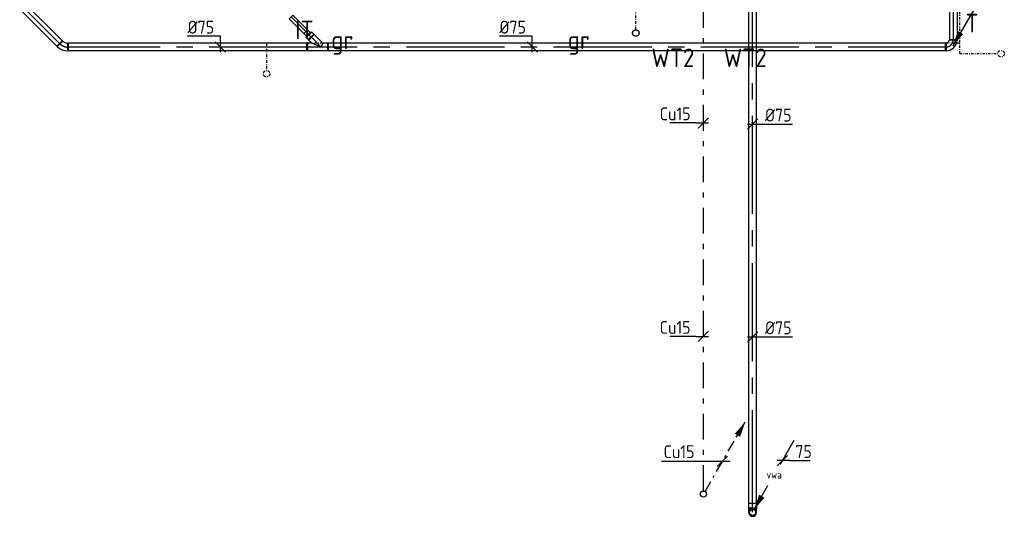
# Model space of a CAD drawing. Header units: millimetres. Extents: x -67014 to 38135, y 8979 to 53413.
# Tile 1 of 18: x -59000 to -49446, y 11834 to 16658. Entities that reach past the tile are written whole.
import ezdxf
from ezdxf.enums import TextEntityAlignment as Align

# ---------------------------------------------------------------- set-up
doc = ezdxf.new("R2010")
doc.units = ezdxf.units.MM
doc.header["$LTSCALE"] = 50
for name, pattern in [('2322109', [10, 5, -2, 1, -2]), ('CENTER2', [28.575, 19.05, -3.175, 3.175, -3.175]), ('KOUDWATER', [8.4, 4.8, -1.2, 1.2, -1.2]), ('KOUDWATERTAP', [1.1, 0.5, -0.25, 0.1, -0.25])]:
    doc.linetypes.add(name, pattern=pattern)
for name, color, linetype in [('51-LEIDING', 3, 'Continuous'), ('Bestaande grijswater', 6, 'KOUDWATERTAP'), ('WL5232--', 192, 'Continuous'), ('WL524---_D', 192, 'Continuous'), ('WL524---_HARTLIJN', 7, 'Continuous'), ('WL531---', 132, 'Continuous'), ('WL5310--_KW', 2, 'KOUDWATER'), ('WL5310--Bestaande_KW', 180, 'KOUDWATERTAP'), ('WM5232--', 2, 'Continuous'), ('WM524---', 2, 'Continuous'), ('WM531---', 2, 'Continuous')]:
    doc.layers.add(name, color=color, linetype=linetype)
doc.styles.add('BURO-018', font='ISO96.shx', dxfattribs={"height": 90})
doc.styles.add('BURO-025', font='ISO96.shx', dxfattribs={"height": 125})
doc.styles.add('ISO', font='ISO.SHX')

# ---------------------------------------------------------------- blocks, each defined once
blk = doc.blocks.new('LDV2121')
at = {"color": 0, "linetype": 'Continuous'}
blk.add_line((-0.25, -0.43), (-6.75, -11.69), dxfattribs=at)
blk.add_lwpolyline([(-6.75, -11.69, 0, 1, 0), (-5.5, -9.53, 1, 1, 0)], format="xyseb", dxfattribs=at)
blk.add_circle((0, 0), 0.5, dxfattribs=at)
blk = doc.blocks.new('*U116')
at = {"color": 0, "ltscale": 10}
for p, q in [((-39.4, 84), (-39.4, 40)), ((39.4, 84), (-39.4, 84)), ((-39.4, 40), (-37.5, 38.1)), ((39.4, 40), (-39.4, 40)), ((-37.5, 33.1), (-37.5, 38.1)), ((-37.5, 23.4), (-37.5, 33.1)), ((-37.5, 14.7), (-37.5, 23.4)), ((-37.5, 12), (-37.5, 14.7)), ((39.4, 40), (37.5, 38.1)), ((37.5, 33.1), (37.5, 38.1)), ((37.5, 23.4), (37.5, 33.1)), ((37.5, 14.7), (37.5, 23.4)), ((37.5, 12), (37.5, 14.7)), ((39.4, 84), (39.4, 40))]:
    blk.add_line(p, q, dxfattribs=at)
blk.add_arc((0, 0), 39.4, 0.18, 0, dxfattribs=at)
at = {"layer": 'WL524---_HARTLIJN', "linetype": 'CENTER2'}
for p in [(0, 40), (0, 0)]:
    blk.add_line(p, (0, 38.1), dxfattribs=at)
blk.add_circle((0, 0), 0.075, dxfattribs=at)
at = {"layer": 'WL524---_D', "color": 1, "linetype": '2322109', "style": 'BURO-018'}
blk.add_attdef('POSNR', text='', height=90, dxfattribs=at).set_placement((0, 0), align=Align.MIDDLE)
blk = doc.blocks.new('LDV3')
at = {"color": 0, "linetype": 'Continuous'}
for p, q in [((4.5, 7.79), (6.75, 11.69)), ((0.25, 0.43), (2.5, 4.33))]:
    blk.add_line(p, q, dxfattribs=at)
blk.add_lwpolyline([(0.25, 0.43, 0, 1, 0), (1.5, 2.6, 1, 1, 0)], format="xyseb", dxfattribs=at)
blk.add_circle((0, 0), 0.5, dxfattribs=at)
at = {"color": 0, "linetype": 'Continuous', "style": 'BURO-018'}
blk.add_attdef('LD_TEXT1', text='', height=1.8, dxfattribs=at).set_placement((3.5, 6.06), align=Align.MIDDLE)
blk = doc.blocks.new('*U117', base_point=(-51598.5, 12376.1))
at = {"color": 0, "linetype": 'Continuous'}
for p, q in [((-51548.5, 12426.1), (-51648.5, 12326.1)), ((-51523.5, 12376.1), (-51648.5, 12376.1)), ((-51523.5, 12376.1), (-51330.7, 12376.1))]:
    blk.add_line(p, q, dxfattribs=at)
at = {"color": 0, "linetype": 'Continuous', "style": 'BURO-025'}
blk.add_text('75', height=125, dxfattribs=at).set_placement((-51473.5, 12401.1))
blk = doc.blocks.new('*U118')
at = {"layer": 'WM524---', "color": 0, "ltscale": 10}
for p, q in [((-50, -50), (50, 50)), ((-50, 0), (388.8, 0))]:
    blk.add_line(p, q, dxfattribs=at)
at = {"layer": 'WM524---', "color": 0, "linetype": '2322109', "style": 'BURO-025'}
blk.add_text('%%c75', height=125, dxfattribs=at).set_placement((120.9, 25))
blk = doc.blocks.new('*U119')
at = {"color": 0, "ltscale": 10}
for p, q in [((0, 37.5), (5720.4, 37.5)), ((0, -37.5), (0, 37.5)), ((0, -37.5), (5720.4, -37.5))]:
    blk.add_line(p, q, dxfattribs=at)
at = {"layer": 'WL524---_HARTLIJN', "linetype": 'CENTER2'}
blk.add_line((0, 0), (5764.4, 0), dxfattribs=at)
at = {"layer": 'WL524---_D', "color": 1, "linetype": '2322109', "style": 'BURO-018'}
blk.add_attdef('POSNR', text='', height=90, dxfattribs=at).set_placement((0, 0), align=Align.MIDDLE)
blk = doc.blocks.new('LDV1109')
at = {"color": 0, "linetype": 'Continuous'}
for p, q in [((5.87, 10.18), (6.75, 11.69)), ((4, 6.93), (4.94, 8.55)), ((5.31, 9.2), (5.5, 9.53)), ((2.12, 3.68), (3.06, 5.3)), ((3.44, 5.95), (3.62, 6.28)), ((0.25, 0.43), (1.19, 2.06)), ((1.56, 2.71), (1.75, 3.03))]:
    blk.add_line(p, q, dxfattribs=at)
blk.add_lwpolyline([(6.75, 11.69, 0, 1, 0), (5.5, 9.53, 1, 1, 0)], format="xyseb", dxfattribs=at)
blk.add_circle((0, 0), 0.5, dxfattribs=at)
blk = doc.blocks.new('*U295')
at = {"color": 0, "ltscale": 10}
for p, q in [((0, 25), (200, 25)), ((0, -25), (0, 25)), ((0, -25), (200, -25))]:
    blk.add_line(p, q, dxfattribs=at)
at = {"layer": 'WL524---_HARTLIJN', "linetype": 'CENTER2'}
blk.add_line((0, 0), (205.5, 0), dxfattribs=at)
at = {"layer": 'WL524---_D', "color": 1, "style": 'BURO-018'}
blk.add_attdef('POSNR', text='', height=90, dxfattribs=at).set_placement((0, 0), align=Align.MIDDLE)
blk = doc.blocks.new('*U296')
at = {"color": 0, "ltscale": 10}
for p, q in [((-35, 37.5), (0, 37.5)), ((-35, 37.5), (-35, -37.5)), ((0, 37.5), (8, 25)), ((0, 37.5), (0, -37.5)), ((0, 37.5), (0, -37.5)), ((8, 25), (45, 25)), ((8, 25), (8, -25)), ((45, 25), (45, -25)), ((-35, -37.5), (0, -37.5)), ((0, -37.5), (8, -25)), ((8, -25), (45, -25))]:
    blk.add_line(p, q, dxfattribs=at)
at = {"layer": 'WL524---_HARTLIJN', "linetype": 'CENTER2'}
for p, q in [((-35, 0), (0, 0)), ((0, 0), (8, 0)), ((45, 0), (8, 0))]:
    blk.add_line(p, q, dxfattribs=at)
at = {"layer": 'WL524---_D', "color": 1, "style": 'BURO-018'}
blk.add_attdef('POSNR', text='', height=90, dxfattribs=at).set_placement((0, 0), align=Align.MIDDLE)
blk = doc.blocks.new('*U297')
at = {"layer": 'WM524---', "color": 0, "ltscale": 10}
for p, q in [((0, 106.2), (-317.9, 106.2)), ((0, -50), (0, 106.2)), ((50, -50), (-50, 50))]:
    blk.add_line(p, q, dxfattribs=at)
at = {"layer": 'WM524---', "color": 0, "style": 'BURO-025'}
blk.add_text('%%c75', height=125, dxfattribs=at).set_placement((-317.9, 131.2))
blk = doc.blocks.new('*U313')
at = {"color": 0, "ltscale": 10}
for p, q in [((0, 37.5), (6000.4, 37.5)), ((0, -37.5), (0, 37.5)), ((6000.4, 37.5), (6000.4, -37.5)), ((0, -37.5), (6000.4, -37.5))]:
    blk.add_line(p, q, dxfattribs=at)
at = {"layer": 'WL524---_HARTLIJN', "linetype": 'CENTER2'}
blk.add_line((0, 0), (6000.4, 0), dxfattribs=at)
at = {"layer": 'WL524---_D', "color": 1, "linetype": '2322109', "style": 'BURO-018'}
blk.add_attdef('POSNR', text='', height=90, dxfattribs=at).set_placement((0, 0), align=Align.MIDDLE)
blk = doc.blocks.new('*U314')
at = {"color": 0, "ltscale": 10}
for p, q in [((-75, -37.5), (-75, 37.5)), ((37.5, -75), (-37.5, -75))]:
    blk.add_line(p, q, dxfattribs=at)
for radius, start, end in [(112.5, 3.05723, 86.94277), (37.5, 360, 90)]:
    blk.add_arc((-75, -75), radius, start, end, dxfattribs=at)
at = {"layer": 'WL524---_HARTLIJN', "linetype": 'CENTER2'}
blk.add_arc((-75, -75), 75, 0, 90, dxfattribs=at)
at = {"layer": 'WL524---_D', "color": 1, "linetype": '2322109', "style": 'BURO-018'}
blk.add_attdef('POSNR', text='', height=90, dxfattribs=at).set_placement((0, 0), align=Align.MIDDLE)
blk = doc.blocks.new('*U329')
at = {"layer": 'WM524---', "color": 0, "ltscale": 10}
for p, q in [((0, 106.2), (-317.9, 106.2)), ((0, -50), (0, 106.2)), ((50, -50), (-50, 50))]:
    blk.add_line(p, q, dxfattribs=at)
at = {"layer": 'WM524---', "color": 0, "style": 'BURO-025'}
blk.add_text('%%c75', height=125, dxfattribs=at).set_placement((-317.9, 131.2))
blk = doc.blocks.new('*U330')
at = {"color": 0, "ltscale": 10}
for p, q in [((-70, 37.5), (140, 37.5)), ((-70, 37.5), (-70, -37.5)), ((140, 37.5), (140, -37.5)), ((-70, -37.5), (-15.5, -37.5)), ((0, 0), (-15.5, -37.5)), ((-15.5, -37.5), (72.5, -125.5)), ((0, 0), (90.5, -37.5)), ((125.5, -72.5), (72.5, -125.5)), ((90.5, -37.5), (140, -37.5)), ((90.5, -37.5), (125.5, -72.5))]:
    blk.add_line(p, q, dxfattribs=at)
at = {"layer": 'WL524---_HARTLIJN', "linetype": 'CENTER2'}
for p, q in [((-70, 0), (140, 0)), ((0, 0), (99, -99))]:
    blk.add_line(p, q, dxfattribs=at)
at = {"layer": 'WL524---_D', "color": 1, "style": 'BURO-018'}
blk.add_attdef('POSNR', text='', height=90, dxfattribs=at).set_placement((0, 0), align=Align.MIDDLE)
blk = doc.blocks.new('*U331')
at = {"color": 0, "ltscale": 10}
for p, q in [((0, 37.5), (2326.8, 37.5)), ((0, -37.5), (0, 37.5)), ((2326.8, 37.5), (2326.8, -37.5)), ((0, -37.5), (2326.8, -37.5))]:
    blk.add_line(p, q, dxfattribs=at)
at = {"layer": 'WL524---_HARTLIJN', "linetype": 'CENTER2'}
blk.add_line((0, 0), (2326.8, 0), dxfattribs=at)
at = {"layer": 'WL524---_D', "color": 1, "style": 'BURO-018'}
blk.add_attdef('POSNR', text='', height=90, dxfattribs=at).set_placement((0, 0), align=Align.MIDDLE)
blk = doc.blocks.new('*U332')
at = {"color": 0, "ltscale": 10}
for p, q in [((0, 37.5), (514.8, 37.5)), ((0, -37.5), (0, 37.5)), ((514.8, 37.5), (514.8, -37.5)), ((0, -37.5), (514.8, -37.5))]:
    blk.add_line(p, q, dxfattribs=at)
at = {"layer": 'WL524---_HARTLIJN', "linetype": 'CENTER2'}
blk.add_line((0, 0), (514.8, 0), dxfattribs=at)
at = {"layer": 'WL524---_D', "color": 1, "style": 'BURO-018'}
blk.add_attdef('POSNR', text='', height=90, dxfattribs=at).set_placement((0, 0), align=Align.MIDDLE)
blk = doc.blocks.new('*U333')
at = {"color": 0, "ltscale": 10}
for p, q in [((-50, -37.5), (-50, 37.5)), ((61.9, -8.8), (8.8, -61.9))]:
    blk.add_line(p, q, dxfattribs=at)
for radius, start, end in [(158.2, 47.17341, 87.82659), (83.2, 45, 90)]:
    blk.add_arc((-50, -120.7), radius, start, end, dxfattribs=at)
at = {"layer": 'WL524---_HARTLIJN', "linetype": 'CENTER2'}
blk.add_arc((-50, -120.7), 120.7, 45, 90, dxfattribs=at)
at = {"layer": 'WL524---_D', "color": 1, "style": 'BURO-018'}
blk.add_attdef('POSNR', text='', height=90, dxfattribs=at).set_placement((0, 0), align=Align.MIDDLE)
blk = doc.blocks.new('*U341')
at = {"color": 0, "ltscale": 10}
for p, q in [((0, 37.5), (4642.7, 37.5)), ((0, -37.5), (0, 37.5)), ((4642.7, 37.5), (4642.7, -37.5)), ((0, -37.5), (4642.7, -37.5))]:
    blk.add_line(p, q, dxfattribs=at)
at = {"layer": 'WL524---_HARTLIJN', "linetype": 'CENTER2'}
blk.add_line((0, 0), (4642.7, 0), dxfattribs=at)
at = {"layer": 'WL524---_D', "color": 1, "style": 'BURO-018'}
blk.add_attdef('POSNR', text='', height=90, dxfattribs=at).set_placement((0, 0), align=Align.MIDDLE)

msp = doc.modelspace()

# ---------------------------------------------------------------- linework, layer by layer
at = {"layer": 'Bestaande grijswater', "linetype": 'KOUDWATERTAP'}
for p, q in [((-49878.2, 16328.4), (-49878.2, 18052)), ((-56604.5, 16429.2), (-56604.5, 16164.6)), ((-56003.8, 16429.2), (-56604.5, 16429.2)), ((-53721.4, 16429.2), (-55780.7, 16429.2)), ((-49878.2, 16429.2), (-53480.1, 16429.2)), ((-49878.2, 16328.4), (-49508.3, 16328.4))]:
    msp.add_line(p, q, dxfattribs=at)
for centre in [(-49476.9, 16328.4), (-56604.5, 16133.2)]:
    msp.add_circle(centre, 31.4, dxfattribs=at)
at = {"layer": 'WL531---', "linetype": '2322109'}
msp.add_line((-52364.8, 12079.8), (-52364.8, 19047.8), dxfattribs=at)
at = {"layer": 'WL5310--_KW'}
msp.add_circle((-53021.4, 16528.4), 31.4, dxfattribs=at)
at = {"layer": 'WL5310--Bestaande_KW', "linetype": 'KOUDWATERTAP'}
msp.add_line((-53023, 19448.7), (-53023, 16561.8), dxfattribs=at)
at = {"layer": 'WM531---', "linetype": '2322109'}
for p, q in [((-52314.8, 15706), (-52414.8, 15606)), ((-52439.8, 15656), (-52780.4, 15656)), ((-52439.8, 15656), (-52314.8, 15656)), ((-52439.8, 13581.8), (-52780.4, 13581.8)), ((-52439.8, 13581.8), (-52314.8, 13581.8)), ((-52314.8, 13631.8), (-52414.8, 13531.8)), ((-52131, 12418.1), (-52231, 12318.1)), ((-52106, 12368.1), (-52231, 12368.1))]:
    msp.add_line(p, q, dxfattribs=at)
at = {"layer": 'WM531---'}
msp.add_line((-52231, 12368.1), (-52771.6, 12368.1), dxfattribs=at)

# ---------------------------------------------------------------- block references
at = {"layer": 'WL5232--', "linetype": '2322109'}
ref = msp.add_blockref('LDV3', (-51888.7, 11873.5), dxfattribs=dict(at, xscale=60, yscale=60, zscale=60))
ref.add_attrib('LD_TEXT1', 'vwa', dxfattribs={"layer": '0', "color": 2, "linetype": 'Continuous', "height": 72, "style": 'BURO-018'}).set_placement((-51678.7, 12237.2), align=Align.MIDDLE)
at = {"layer": 'WL524---_D', "color": 202}
for name, p, rotation in [('*U341', (-49940.5, 21103.5), 270), ('*U332', (-58973.9, 16786.9), 315.0000000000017), ('*U295', (-56366.7, 16684.5), 315.0000000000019), ('*U296', (-56193.4, 16511.2), 135), ('*U333', (-58578.8, 16391.7), 180), ('*U330', (-56073.9, 16391.7), 180), ('*U314', (-49940.5, 16391.7), 270), ('*U331', (-56207.9, 16391.7), 180), ('*U313', (-50009.5, 16391.7), 180)]:
    msp.add_blockref(name, p, dxfattribs=dict(at, rotation=rotation))
at = {"layer": 'WL524---_D', "linetype": '2322109', "rotation": 90}
msp.add_blockref('*U119', (-51888.7, 11913.5), dxfattribs=at)
at = {"layer": 'WL524---_D', "color": 202, "xscale": 60, "yscale": 60, "zscale": 60}
msp.add_blockref('LDV2121', (-49540.5, 17104.8), dxfattribs=at)
msp.add_blockref('LDV2121', (-49540.5, 17104.8), dxfattribs=at)
at = {"layer": 'WL524---_D', "linetype": '2322109'}
msp.add_blockref('*U116', (-51888.7, 11873.5), dxfattribs=at)
at = {"layer": 'WL531---', "linetype": '2322109', "xscale": 60, "yscale": 60, "zscale": 60}
msp.add_blockref('LDV1109', (-52364.8, 12049.8), dxfattribs=at)
at = {"layer": 'WM5232--', "linetype": '2322109'}
msp.add_blockref('*U117', (-51598.5, 12376.1), dxfattribs=at)
at = {"layer": 'WM524---'}
for name, p in [('*U329', (-57052.9, 16391.7)), ('*U297', (-54026.9, 16391.7))]:
    msp.add_blockref(name, p, dxfattribs=at)
at = {"layer": 'WM524---', "linetype": '2322109'}
for p in [(-51888.7, 15643.8), (-51888.7, 13577.2)]:
    msp.add_blockref('*U118', p, dxfattribs=at)

# ---------------------------------------------------------------- texts
at = {"layer": '51-LEIDING', "color": 7, "style": 'ISO'}
for s, p in [('IT', (-56327.8, 16469.3)), ('T', (-49821.9, 16534.9)), ('WT2', (-52871.1, 16197.9)), ('WT2', (-52169.2, 16197.9))]:
    msp.add_text(s, height=180, dxfattribs=at).set_placement(p)
at = {"layer": 'WL5310--_KW', "color": 7, "style": 'ISO'}
for p in [(-55977.4, 16371.5), (-53682.9, 16371.5)]:
    msp.add_text('gr', height=180, dxfattribs=at).set_placement(p)
at = {"layer": 'WM531---', "linetype": '2322109', "style": 'BURO-025'}
for p in [(-52489.8, 15681), (-52489.8, 13606.8)]:
    msp.add_text('Cu15', height=125, dxfattribs=at).set_placement(p, align=Align.RIGHT)
msp.add_text('Cu15', height=125, dxfattribs=at).set_placement((-52752.1, 12399.4))

doc.saveas('drawing.dxf')
